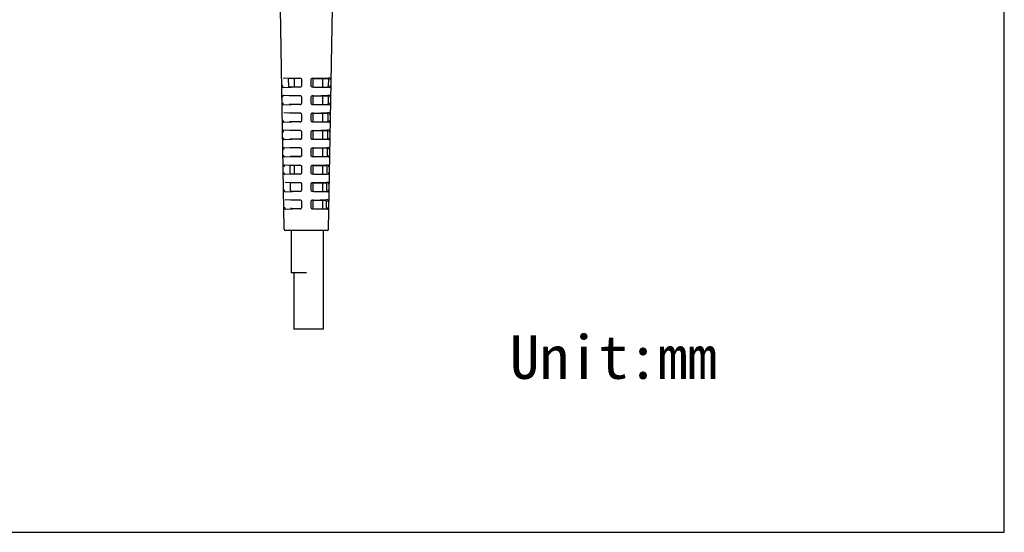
# Model space of a CAD drawing. Header units: millimetres. Extents: x -728 to -276, y -161 to 216.
# Tile 7 of 9: x -502 to -276, y -161 to -43. Entities that reach past the tile are written whole.
import ezdxf

# ---------------------------------------------------------------- set-up
doc = ezdxf.new("R2010")
doc.units = ezdxf.units.MM
doc.header["$LTSCALE"] = 23.1
doc.layers.get('0').update_dxf_attribs({"linetype": 'CONTINUOUS'})
doc.layers.add('00_COMPONENTS', color=7, linetype='CONTINUOUS')
doc.layers.add('1', color=7, linetype='CONTINUOUS')
doc.styles.get("Standard").update_dxf_attribs({"font": 'simfang.ttf'})

msp = doc.modelspace()

# ---------------------------------------------------------------- linework, layer by layer
for p, q in [((-275.687, -160.591), (-275.687, 216.493)), ((-728.188, -160.591), (-275.687, -160.591))]:
    msp.add_line(p, q)
at = {"layer": '00_COMPONENTS', "color": 7}
for p, q in [((-440.126, -57.994), (-440.155, -56.394)), ((-437.442, -56.194), (-440.11, -56.194)), ((-438.821, -57.994), (-438.821, -56.394)), ((-434.572, -56.394), (-434.572, -57.994)), ((-434.372, -56.194), (-431.033, -56.194)), ((-432.322, -56.394), (-432.322, -57.994)), ((-430.989, -56.394), (-431.017, -57.994)), ((-437.442, -58.194), (-440.074, -58.194)), ((-434.372, -58.194), (-431.07, -58.194)), ((-437.442, -60.194), (-440.038, -60.194)), ((-434.572, -60.394), (-434.572, -61.994)), ((-434.372, -60.194), (-431.106, -60.194)), ((-432.322, -60.394), (-432.322, -61.994)), ((-431.06, -60.394), (-431.089, -61.994)), ((-437.442, -62.194), (-440.002, -62.194)), ((-434.372, -62.194), (-431.142, -62.194)), ((-437.442, -64.194), (-439.966, -64.194)), ((-434.572, -64.394), (-434.572, -65.994)), ((-434.372, -64.194), (-431.178, -64.194)), ((-432.322, -64.394), (-432.322, -65.994)), ((-431.132, -64.394), (-431.16, -65.994)), ((-437.442, -66.194), (-439.929, -66.194)), ((-434.372, -66.194), (-431.214, -66.194)), ((-437.442, -68.194), (-439.893, -68.194)), ((-434.572, -68.394), (-434.572, -69.994)), ((-434.372, -68.194), (-431.25, -68.194)), ((-432.322, -68.394), (-432.322, -69.994)), ((-431.203, -68.394), (-431.232, -69.994)), ((-437.442, -70.194), (-439.857, -70.194)), ((-437.442, -72.194), (-439.821, -72.194)), ((-434.572, -72.394), (-434.572, -73.994)), ((-434.372, -70.194), (-431.287, -70.194)), ((-434.372, -72.194), (-431.323, -72.194)), ((-432.322, -72.394), (-432.322, -73.994)), ((-431.275, -72.394), (-431.304, -73.994)), ((-437.442, -74.194), (-439.784, -74.194)), ((-434.372, -74.194), (-431.359, -74.194)), ((-439.768, -77.994), (-439.797, -76.394)), ((-437.455, -76.194), (-439.748, -76.194)), ((-438.821, -77.994), (-438.821, -76.394)), ((-434.572, -76.394), (-434.572, -77.994)), ((-434.372, -76.194), (-431.396, -76.194)), ((-432.322, -76.394), (-432.322, -77.994)), ((-431.347, -76.394), (-431.376, -77.994)), ((-437.446, -78.194), (-439.712, -78.194)), ((-434.372, -78.194), (-431.432, -78.194)), ((-439.696, -81.994), (-439.725, -80.394)), ((-437.437, -80.194), (-439.675, -80.194)), ((-434.572, -80.394), (-434.572, -81.994)), ((-434.372, -80.194), (-431.468, -80.194)), ((-432.322, -80.394), (-432.322, -81.994)), ((-431.419, -80.394), (-431.447, -81.994)), ((-437.442, -82.194), (-439.639, -82.194)), ((-434.372, -82.194), (-431.505, -82.194)), ((-437.442, -84.194), (-439.603, -84.194)), ((-434.572, -84.394), (-434.572, -85.994)), ((-434.372, -84.194), (-431.541, -84.194)), ((-432.322, -84.394), (-432.322, -85.994)), ((-431.49, -84.394), (-431.519, -85.994)), ((-437.442, -86.194), (-439.566, -86.194)), ((-434.372, -86.194), (-431.577, -86.194)), ((-432.172, -91.194), (-432.172, -113.894)), ((-438.972, -100.894), (-438.972, -113.894)), ((-432.172, -113.894), (-438.972, -113.894))]:
    msp.add_line(p, q, dxfattribs=at)
for centre, start, end in [((-434.372, -56.394), 90.00047, 180), ((-434.372, -57.994), 180, 269.99948), ((-434.372, -60.394), 90.00047, 180), ((-434.372, -61.994), 180, 269.99947), ((-434.372, -64.394), 90.00048, 180), ((-434.372, -65.994), 180, 269.99946), ((-434.372, -68.394), 90.00049, 180), ((-434.372, -69.994), 180, 269.99945), ((-434.372, -72.394), 90.0005, 180), ((-434.372, -73.994), 180, 269.99945), ((-434.372, -76.394), 90.00051, 180), ((-434.372, -77.994), 180, 269.99944), ((-434.372, -80.394), 90.00052, 180), ((-434.372, -81.994), 180, 269.99943), ((-434.372, -84.394), 90.00053, 180), ((-434.372, -85.994), 180, 269.99942)]:
    msp.add_arc(centre, 0.2, start, end, dxfattribs=at)
for points, knots in [([(-440.11, -56.194), (-440.118, -56.194), (-440.136, -56.215), (-440.152, -56.282), (-440.156, -56.346), (-440.155, -56.394)], [0, 0, 0, 0, 0.1133188, 0.3262069, 1, 1, 1, 1]), ([(-438.821, -56.394), (-438.821, -56.368), (-438.818, -56.318), (-438.806, -56.251), (-438.778, -56.194), (-438.753, -56.194)], [0, 0, 0, 0, 0.3571141, 0.6604269, 1, 1, 1, 1]), ([(-432.391, -56.194), (-432.366, -56.194), (-432.337, -56.251), (-432.326, -56.318), (-432.322, -56.368), (-432.322, -56.394)], [0, 0, 0, 0, 0.3394255, 0.642842, 1, 1, 1, 1]), ([(-430.989, -56.394), (-430.988, -56.346), (-430.992, -56.282), (-431.007, -56.215), (-431.025, -56.194), (-431.033, -56.194)], [0, 0, 0, 0, 0.6738189, 0.8867077, 1, 1, 1, 1]), ([(-440.126, -57.994), (-440.125, -58.042), (-440.119, -58.106), (-440.101, -58.173), (-440.082, -58.194), (-440.074, -58.194)], [0, 0, 0, 0, 0.6711572, 0.8848702, 1, 1, 1, 1]), ([(-438.753, -58.194), (-438.778, -58.194), (-438.806, -58.137), (-438.818, -58.07), (-438.821, -58.02), (-438.821, -57.994)], [0, 0, 0, 0, 0.339456, 0.642861, 1, 1, 1, 1]), ([(-432.322, -57.994), (-432.322, -58.02), (-432.326, -58.07), (-432.337, -58.137), (-432.366, -58.194), (-432.391, -58.194)], [0, 0, 0, 0, 0.3571331, 0.6604574, 1, 1, 1, 1]), ([(-431.07, -58.194), (-431.061, -58.194), (-431.043, -58.173), (-431.025, -58.106), (-431.018, -58.042), (-431.017, -57.994)], [0, 0, 0, 0, 0.1151014, 0.3288104, 1, 1, 1, 1]), ([(-432.391, -60.194), (-432.366, -60.194), (-432.337, -60.251), (-432.326, -60.318), (-432.322, -60.368), (-432.322, -60.394)], [0, 0, 0, 0, 0.3394255, 0.642842, 1, 1, 1, 1]), ([(-431.06, -60.394), (-431.059, -60.346), (-431.064, -60.282), (-431.079, -60.215), (-431.098, -60.194), (-431.106, -60.194)], [0, 0, 0, 0, 0.6729729, 0.885814, 1, 1, 1, 1]), ([(-432.322, -61.994), (-432.322, -62.02), (-432.326, -62.07), (-432.337, -62.137), (-432.366, -62.194), (-432.391, -62.194)], [0, 0, 0, 0, 0.3571331, 0.6604574, 1, 1, 1, 1]), ([(-431.089, -61.994), (-431.09, -62.042), (-431.096, -62.106), (-431.115, -62.173), (-431.134, -62.194), (-431.142, -62.194)], [0, 0, 0, 0, 0.6703175, 0.8839929, 1, 1, 1, 1]), ([(-432.391, -64.194), (-432.366, -64.194), (-432.337, -64.251), (-432.326, -64.318), (-432.322, -64.368), (-432.322, -64.394)], [0, 0, 0, 0, 0.3394255, 0.642842, 1, 1, 1, 1]), ([(-431.132, -64.394), (-431.131, -64.346), (-431.135, -64.282), (-431.151, -64.215), (-431.17, -64.194), (-431.178, -64.194)], [0, 0, 0, 0, 0.6720955, 0.8848891, 1, 1, 1, 1]), ([(-432.322, -65.994), (-432.322, -66.02), (-432.326, -66.07), (-432.337, -66.137), (-432.366, -66.194), (-432.391, -66.194)], [0, 0, 0, 0, 0.3571331, 0.6604574, 1, 1, 1, 1]), ([(-431.16, -65.994), (-431.161, -66.042), (-431.168, -66.106), (-431.187, -66.173), (-431.206, -66.194), (-431.214, -66.194)], [0, 0, 0, 0, 0.6694134, 0.8830559, 1, 1, 1, 1]), ([(-432.391, -68.194), (-432.366, -68.194), (-432.337, -68.251), (-432.326, -68.318), (-432.322, -68.368), (-432.322, -68.394)], [0, 0, 0, 0, 0.3394255, 0.642842, 1, 1, 1, 1]), ([(-432.322, -69.994), (-432.322, -70.02), (-432.326, -70.07), (-432.337, -70.137), (-432.366, -70.194), (-432.391, -70.194)], [0, 0, 0, 0, 0.3571331, 0.6604574, 1, 1, 1, 1]), ([(-431.232, -69.994), (-431.233, -70.042), (-431.239, -70.106), (-431.259, -70.174), (-431.278, -70.194), (-431.287, -70.194)], [0, 0, 0, 0, 0.6684758, 0.8820862, 1, 1, 1, 1]), ([(-431.203, -68.394), (-431.203, -68.346), (-431.207, -68.282), (-431.223, -68.215), (-431.242, -68.194), (-431.25, -68.194)], [0, 0, 0, 0, 0.6711852, 0.8839318, 1, 1, 1, 1]), ([(-432.391, -72.194), (-432.366, -72.194), (-432.337, -72.251), (-432.326, -72.318), (-432.322, -72.368), (-432.322, -72.394)], [0, 0, 0, 0, 0.3394255, 0.642842, 1, 1, 1, 1]), ([(-431.275, -72.394), (-431.274, -72.346), (-431.279, -72.282), (-431.295, -72.214), (-431.315, -72.194), (-431.323, -72.194)], [0, 0, 0, 0, 0.6702403, 0.8829406, 1, 1, 1, 1]), ([(-432.322, -73.994), (-432.322, -74.02), (-432.326, -74.07), (-432.337, -74.137), (-432.366, -74.194), (-432.391, -74.194)], [0, 0, 0, 0, 0.3571331, 0.6604574, 1, 1, 1, 1]), ([(-431.304, -73.994), (-431.305, -74.042), (-431.311, -74.106), (-431.331, -74.174), (-431.351, -74.194), (-431.359, -74.194)], [0, 0, 0, 0, 0.667503, 0.8810825, 1, 1, 1, 1]), ([(-439.797, -76.394), (-439.798, -76.346), (-439.793, -76.282), (-439.776, -76.214), (-439.756, -76.194), (-439.748, -76.194)], [0, 0, 0, 0, 0.6692318, 0.8818867, 1, 1, 1, 1]), ([(-432.391, -76.194), (-432.366, -76.194), (-432.337, -76.251), (-432.326, -76.318), (-432.322, -76.368), (-432.322, -76.394)], [0, 0, 0, 0, 0.3394255, 0.642842, 1, 1, 1, 1]), ([(-431.347, -76.394), (-431.346, -76.346), (-431.35, -76.282), (-431.368, -76.214), (-431.387, -76.194), (-431.396, -76.194)], [0, 0, 0, 0, 0.669259, 0.8819137, 1, 1, 1, 1]), ([(-439.768, -77.994), (-439.767, -78.042), (-439.761, -78.107), (-439.74, -78.174), (-439.72, -78.194), (-439.712, -78.194)], [0, 0, 0, 0, 0.6664601, 0.8800146, 1, 1, 1, 1]), ([(-438.753, -78.194), (-438.778, -78.194), (-438.806, -78.137), (-438.818, -78.07), (-438.821, -78.02), (-438.821, -77.994)], [0, 0, 0, 0, 0.339456, 0.642861, 1, 1, 1, 1]), ([(-432.322, -77.994), (-432.322, -78.02), (-432.326, -78.07), (-432.337, -78.137), (-432.366, -78.194), (-432.391, -78.194)], [0, 0, 0, 0, 0.3571331, 0.6604574, 1, 1, 1, 1]), ([(-431.376, -77.994), (-431.376, -78.042), (-431.383, -78.107), (-431.403, -78.174), (-431.423, -78.194), (-431.432, -78.194)], [0, 0, 0, 0, 0.6664932, 0.8800431, 1, 1, 1, 1]), ([(-439.725, -80.394), (-439.726, -80.346), (-439.722, -80.282), (-439.704, -80.214), (-439.684, -80.194), (-439.675, -80.194)], [0, 0, 0, 0, 0.6682121, 0.8808226, 1, 1, 1, 1]), ([(-432.391, -80.194), (-432.366, -80.194), (-432.337, -80.251), (-432.326, -80.318), (-432.322, -80.368), (-432.322, -80.394)], [0, 0, 0, 0, 0.3394255, 0.642842, 1, 1, 1, 1]), ([(-431.419, -80.394), (-431.418, -80.346), (-431.422, -80.282), (-431.44, -80.214), (-431.46, -80.194), (-431.468, -80.194)], [0, 0, 0, 0, 0.6682395, 0.8808496, 1, 1, 1, 1]), ([(-439.696, -81.994), (-439.695, -82.042), (-439.689, -82.107), (-439.668, -82.174), (-439.648, -82.194), (-439.639, -82.194)], [0, 0, 0, 0, 0.6654112, 0.8789378, 1, 1, 1, 1]), ([(-432.322, -81.994), (-432.322, -82.02), (-432.326, -82.07), (-432.337, -82.137), (-432.366, -82.194), (-432.391, -82.194)], [0, 0, 0, 0, 0.3571331, 0.6604574, 1, 1, 1, 1]), ([(-431.447, -81.994), (-431.448, -82.042), (-431.455, -82.107), (-431.476, -82.174), (-431.496, -82.194), (-431.505, -82.194)], [0, 0, 0, 0, 0.6654445, 0.8789663, 1, 1, 1, 1]), ([(-432.391, -84.194), (-432.366, -84.194), (-432.337, -84.251), (-432.326, -84.318), (-432.322, -84.368), (-432.322, -84.394)], [0, 0, 0, 0, 0.3394255, 0.642842, 1, 1, 1, 1]), ([(-431.49, -84.394), (-431.49, -84.346), (-431.494, -84.282), (-431.512, -84.214), (-431.532, -84.194), (-431.541, -84.194)], [0, 0, 0, 0, 0.6671797, 0.8797465, 1, 1, 1, 1]), ([(-439.624, -85.994), (-439.624, -86.042), (-439.617, -86.107), (-439.596, -86.174), (-439.575, -86.194), (-439.566, -86.194)], [0, 0, 0, 0, 0.6643215, 0.8778218, 1, 1, 1, 1]), ([(-432.322, -85.994), (-432.322, -86.02), (-432.326, -86.07), (-432.337, -86.137), (-432.366, -86.194), (-432.391, -86.194)], [0, 0, 0, 0, 0.3571331, 0.6604574, 1, 1, 1, 1]), ([(-431.519, -85.994), (-431.52, -86.042), (-431.527, -86.107), (-431.548, -86.174), (-431.569, -86.194), (-431.577, -86.194)], [0, 0, 0, 0, 0.6643548, 0.8778503, 1, 1, 1, 1])]:
    msp.add_open_spline(points, degree=3, knots=knots, dxfattribs=at)
at = {"layer": '1', "color": 7}
for p, q in [((-441.159, -90.899), (-442.046, -40.093)), ((-430.982, -90.899), (-430.095, -40.096)), ((-441.41, -56.042), (-437.553, -56.177)), ((-434.588, -56.177), (-430.731, -56.042)), ((-431.038, -56.053), (-430.731, -56.042)), ((-437.553, -58.211), (-441.361, -58.344)), ((-437.07, -57.711), (-437.07, -56.677)), ((-435.07, -56.677), (-435.07, -57.711)), ((-430.78, -58.344), (-434.588, -58.211)), ((-441.338, -60.045), (-437.553, -60.177)), ((-437.07, -61.711), (-437.07, -60.677)), ((-435.07, -60.677), (-435.07, -61.711)), ((-434.588, -60.177), (-430.804, -60.045)), ((-431.111, -60.056), (-430.804, -60.045)), ((-437.553, -62.211), (-441.289, -62.341)), ((-430.853, -62.341), (-434.588, -62.211)), ((-441.265, -64.048), (-437.553, -64.177)), ((-437.07, -65.711), (-437.07, -64.677)), ((-435.07, -64.677), (-435.07, -65.711)), ((-434.588, -64.177), (-430.876, -64.048)), ((-431.183, -64.058), (-430.876, -64.048)), ((-437.553, -66.211), (-441.216, -66.339)), ((-430.925, -66.339), (-434.588, -66.211)), ((-441.192, -68.05), (-437.553, -68.177)), ((-437.07, -69.711), (-437.07, -68.677)), ((-435.07, -68.677), (-435.07, -69.711)), ((-434.588, -68.177), (-430.949, -68.05)), ((-431.255, -68.061), (-430.949, -68.05)), ((-437.553, -70.211), (-441.143, -70.336)), ((-441.119, -72.053), (-437.553, -72.177)), ((-430.998, -70.336), (-434.588, -70.211)), ((-434.588, -72.177), (-431.022, -72.053)), ((-431.328, -72.063), (-431.022, -72.053)), ((-437.553, -74.211), (-441.07, -74.334)), ((-437.07, -73.711), (-437.07, -72.677)), ((-435.07, -72.677), (-435.07, -73.711)), ((-431.071, -74.334), (-434.588, -74.211)), ((-441.046, -76.055), (-437.553, -76.177)), ((-437.07, -77.711), (-437.07, -76.677)), ((-435.07, -76.677), (-435.07, -77.711)), ((-434.588, -76.177), (-431.095, -76.055)), ((-431.4, -76.066), (-431.095, -76.055)), ((-437.553, -78.211), (-440.997, -78.331)), ((-431.144, -78.331), (-434.588, -78.211)), ((-440.973, -80.058), (-437.553, -80.177)), ((-437.07, -81.711), (-437.07, -80.677)), ((-435.07, -80.677), (-435.07, -81.711)), ((-434.588, -80.177), (-431.169, -80.058)), ((-431.473, -80.068), (-431.169, -80.058)), ((-437.553, -82.211), (-440.924, -82.329)), ((-431.217, -82.329), (-434.588, -82.211)), ((-440.899, -84.06), (-437.553, -84.177)), ((-437.07, -85.711), (-437.07, -84.677)), ((-435.07, -84.677), (-435.07, -85.711)), ((-434.588, -84.177), (-431.242, -84.06)), ((-431.545, -84.071), (-431.242, -84.06)), ((-437.553, -86.211), (-440.85, -86.326)), ((-431.291, -86.326), (-434.588, -86.211)), ((-431.282, -91.194), (-440.859, -91.194)), ((-439.571, -91.194), (-439.571, -100.894)), ((-436.07, -100.894), (-439.571, -100.894))]:
    msp.add_line(p, q, dxfattribs=at)
for centre, radius, start, end in [((-437.57, -56.677), 0.5, 0, 88.00059), ((-434.57, -56.677), 0.5, 92.00059, 180), ((-437.57, -57.711), 0.5, 271.99934, 360), ((-434.57, -57.711), 0.5, 180, 267.99934), ((-437.57, -60.677), 0.5, 0, 88.0006), ((-434.57, -60.677), 0.5, 92.0006, 180), ((-437.57, -61.711), 0.5, 271.99933, 360), ((-434.57, -61.711), 0.5, 180, 267.99933), ((-437.57, -64.677), 0.5, 0, 88.00061), ((-434.57, -64.677), 0.5, 92.00061, 180), ((-437.57, -65.711), 0.5, 271.99932, 360), ((-434.57, -65.711), 0.5, 180, 267.99932), ((-437.57, -68.677), 0.5, 0, 88.00062), ((-437.57, -69.711), 0.5, 271.99931, 360), ((-434.57, -68.677), 0.5, 92.00062, 180), ((-434.57, -69.711), 0.5, 180, 267.99931), ((-437.57, -72.677), 0.5, 0, 88.00063), ((-434.57, -72.677), 0.5, 92.00063, 180), ((-437.57, -73.711), 0.5, 271.9993, 360), ((-434.57, -73.711), 0.5, 180, 267.9993), ((-437.57, -76.677), 0.5, 0, 88.00064), ((-434.57, -76.677), 0.5, 92.00064, 180), ((-437.57, -77.711), 0.5, 271.99929, 360), ((-434.57, -77.711), 0.5, 180, 267.99929), ((-437.57, -80.677), 0.5, 0, 88.00065), ((-434.57, -80.677), 0.5, 92.00065, 180), ((-437.57, -81.711), 0.5, 271.99928, 360), ((-434.57, -81.711), 0.5, 180, 267.99928), ((-437.57, -84.677), 0.5, 0, 88.00066), ((-437.57, -85.711), 0.5, 271.99927, 360), ((-434.57, -84.677), 0.5, 92.00066, 180), ((-434.57, -85.711), 0.5, 180, 267.99927), ((-440.859, -90.894), 0.3, 181, 270), ((-431.282, -90.894), 0.3, 270, 359)]:
    msp.add_arc(centre, radius, start, end, dxfattribs=at)
for points, knots in [([(-430.731, -56.042), (-430.72, -56.042), (-430.695, -56.048), (-430.666, -56.078), (-430.645, -56.123), (-430.629, -56.184), (-430.618, -56.259), (-430.61, -56.379), (-430.61, -56.473), (-430.613, -56.538)], [0, 0, 0, 0, 0.0616543, 0.1313626, 0.221987, 0.338187, 0.4790616, 0.6405687, 1, 1, 1, 1]), ([(-441.361, -58.344), (-441.373, -58.344), (-441.398, -58.338), (-441.428, -58.309), (-441.452, -58.264), (-441.472, -58.203), (-441.486, -58.128), (-441.5, -58.009), (-441.504, -57.914), (-441.505, -57.849)], [0, 0, 0, 0, 0.0625333, 0.1336658, 0.2252515, 0.3415872, 0.481918, 0.6425117, 1, 1, 1, 1]), ([(-430.636, -57.849), (-430.637, -57.914), (-430.641, -58.009), (-430.655, -58.128), (-430.67, -58.203), (-430.689, -58.264), (-430.713, -58.309), (-430.743, -58.338), (-430.768, -58.344), (-430.78, -58.344)], [0, 0, 0, 0, 0.3575105, 0.518113, 0.6584476, 0.7747817, 0.8663611, 0.9374863, 1, 1, 1, 1]), ([(-441.457, -60.541), (-441.46, -60.476), (-441.46, -60.381), (-441.452, -60.262), (-441.441, -60.187), (-441.425, -60.125), (-441.403, -60.08), (-441.374, -60.05), (-441.349, -60.045), (-441.338, -60.045)], [0, 0, 0, 0, 0.35892, 0.5201765, 0.6608244, 0.7768784, 0.8675461, 0.9376357, 1, 1, 1, 1]), ([(-430.804, -60.045), (-430.792, -60.045), (-430.767, -60.05), (-430.738, -60.08), (-430.716, -60.125), (-430.7, -60.187), (-430.689, -60.262), (-430.681, -60.381), (-430.681, -60.476), (-430.684, -60.541)], [0, 0, 0, 0, 0.0623509, 0.1324261, 0.2230915, 0.3391488, 0.4798028, 0.6410654, 1, 1, 1, 1]), ([(-441.289, -62.341), (-441.3, -62.342), (-441.326, -62.336), (-441.357, -62.307), (-441.381, -62.261), (-441.4, -62.201), (-441.415, -62.126), (-441.43, -62.006), (-441.434, -61.912), (-441.434, -61.847)], [0, 0, 0, 0, 0.0632289, 0.1347352, 0.2263757, 0.3425774, 0.4826873, 0.6430294, 1, 1, 1, 1]), ([(-430.707, -61.847), (-430.707, -61.912), (-430.712, -62.006), (-430.726, -62.126), (-430.741, -62.201), (-430.76, -62.261), (-430.785, -62.307), (-430.816, -62.336), (-430.841, -62.342), (-430.853, -62.341)], [0, 0, 0, 0, 0.356993, 0.5173439, 0.6574575, 0.7736576, 0.8652917, 0.9367906, 1, 1, 1, 1]), ([(-430.876, -64.048), (-430.865, -64.047), (-430.84, -64.053), (-430.81, -64.082), (-430.788, -64.128), (-430.771, -64.189), (-430.76, -64.264), (-430.751, -64.383), (-430.752, -64.478), (-430.754, -64.543)], [0, 0, 0, 0, 0.0630624, 0.1335169, 0.2242268, 0.3401385, 0.4805656, 0.6415764, 1, 1, 1, 1]), ([(-441.216, -66.339), (-441.228, -66.339), (-441.253, -66.333), (-441.285, -66.304), (-441.31, -66.259), (-441.329, -66.198), (-441.344, -66.124), (-441.359, -66.004), (-441.363, -65.909), (-441.364, -65.844)], [0, 0, 0, 0, 0.0639395, 0.1358316, 0.2275306, 0.3435955, 0.4834785, 0.6435617, 1, 1, 1, 1]), ([(-430.777, -65.844), (-430.778, -65.909), (-430.782, -66.004), (-430.797, -66.124), (-430.812, -66.198), (-430.832, -66.259), (-430.857, -66.304), (-430.888, -66.333), (-430.914, -66.339), (-430.925, -66.339)], [0, 0, 0, 0, 0.3564607, 0.5165528, 0.6564394, 0.7725026, 0.8641953, 0.9360801, 1, 1, 1, 1]), ([(-441.316, -68.545), (-441.319, -68.48), (-441.319, -68.386), (-441.31, -68.266), (-441.299, -68.191), (-441.282, -68.13), (-441.259, -68.085), (-441.229, -68.055), (-441.204, -68.05), (-441.192, -68.05)], [0, 0, 0, 0, 0.357883, 0.5186284, 0.6588161, 0.7745756, 0.8653367, 0.9361977, 1, 1, 1, 1]), ([(-441.143, -70.336), (-441.155, -70.337), (-441.181, -70.331), (-441.213, -70.302), (-441.238, -70.257), (-441.258, -70.196), (-441.273, -70.121), (-441.288, -70.002), (-441.293, -69.907), (-441.293, -69.842)], [0, 0, 0, 0, 0.0646655, 0.1369557, 0.2287174, 0.3446428, 0.4842924, 0.6441093, 1, 1, 1, 1]), ([(-430.848, -69.842), (-430.849, -69.907), (-430.853, -70.002), (-430.868, -70.121), (-430.883, -70.196), (-430.903, -70.257), (-430.928, -70.302), (-430.961, -70.331), (-430.986, -70.337), (-430.998, -70.336)], [0, 0, 0, 0, 0.3559133, 0.515739, 0.6553923, 0.7713158, 0.8630711, 0.9353541, 1, 1, 1, 1]), ([(-430.949, -68.05), (-430.938, -68.05), (-430.912, -68.055), (-430.882, -68.085), (-430.859, -68.13), (-430.842, -68.191), (-430.831, -68.266), (-430.822, -68.386), (-430.822, -68.48), (-430.825, -68.545)], [0, 0, 0, 0, 0.0637894, 0.1346357, 0.2253941, 0.3411571, 0.4813508, 0.6421024, 1, 1, 1, 1]), ([(-441.245, -72.548), (-441.248, -72.483), (-441.248, -72.388), (-441.239, -72.269), (-441.228, -72.193), (-441.211, -72.132), (-441.187, -72.087), (-441.156, -72.058), (-441.131, -72.052), (-441.119, -72.053)], [0, 0, 0, 0, 0.3573414, 0.5178199, 0.6577675, 0.7733751, 0.864189, 0.9354551, 1, 1, 1, 1]), ([(-431.022, -72.053), (-431.011, -72.052), (-430.985, -72.058), (-430.954, -72.087), (-430.931, -72.132), (-430.913, -72.193), (-430.902, -72.269), (-430.893, -72.388), (-430.893, -72.483), (-430.896, -72.548)], [0, 0, 0, 0, 0.0645321, 0.1357836, 0.2265946, 0.3422056, 0.4821594, 0.6426439, 1, 1, 1, 1]), ([(-441.07, -74.334), (-441.082, -74.334), (-441.108, -74.329), (-441.141, -74.3), (-441.167, -74.254), (-441.187, -74.194), (-441.202, -74.119), (-441.217, -73.999), (-441.222, -73.905), (-441.223, -73.839)], [0, 0, 0, 0, 0.0654072, 0.1381086, 0.2299372, 0.3457202, 0.48513, 0.6446727, 1, 1, 1, 1]), ([(-430.919, -73.839), (-430.919, -73.905), (-430.924, -73.999), (-430.939, -74.119), (-430.954, -74.194), (-430.975, -74.254), (-431, -74.3), (-431.033, -74.329), (-431.059, -74.334), (-431.071, -74.334)], [0, 0, 0, 0, 0.35535, 0.5149016, 0.6543149, 0.7700959, 0.8619181, 0.9346125, 1, 1, 1, 1]), ([(-441.175, -76.55), (-441.177, -76.485), (-441.177, -76.391), (-441.168, -76.271), (-441.156, -76.196), (-441.139, -76.135), (-441.115, -76.089), (-441.084, -76.06), (-441.058, -76.055), (-441.046, -76.055)], [0, 0, 0, 0, 0.3567837, 0.5169871, 0.6566877, 0.7721401, 0.8630113, 0.9346963, 1, 1, 1, 1]), ([(-431.095, -76.055), (-431.083, -76.055), (-431.058, -76.06), (-431.026, -76.089), (-431.002, -76.135), (-430.985, -76.196), (-430.973, -76.271), (-430.964, -76.391), (-430.964, -76.485), (-430.967, -76.55)], [0, 0, 0, 0, 0.0652912, 0.1369614, 0.2278296, 0.3432854, 0.4829922, 0.6432017, 1, 1, 1, 1]), ([(-440.997, -78.331), (-441.009, -78.332), (-441.036, -78.326), (-441.069, -78.297), (-441.095, -78.252), (-441.116, -78.191), (-441.131, -78.117), (-441.147, -77.997), (-441.151, -77.902), (-441.152, -77.837)], [0, 0, 0, 0, 0.066165, 0.139291, 0.2311913, 0.3468289, 0.4859921, 0.6452526, 1, 1, 1, 1]), ([(-430.989, -77.837), (-430.99, -77.902), (-430.994, -77.997), (-431.01, -78.117), (-431.026, -78.191), (-431.046, -78.252), (-431.073, -78.297), (-431.106, -78.326), (-431.132, -78.332), (-431.144, -78.331)], [0, 0, 0, 0, 0.3547703, 0.5140396, 0.6532062, 0.7688417, 0.8607356, 0.9338547, 1, 1, 1, 1]), ([(-431.169, -80.058), (-431.156, -80.057), (-431.13, -80.063), (-431.098, -80.092), (-431.074, -80.137), (-431.056, -80.198), (-431.044, -80.273), (-431.035, -80.393), (-431.035, -80.488), (-431.037, -80.553)], [0, 0, 0, 0, 0.0660669, 0.1381701, 0.2291002, 0.3443976, 0.4838502, 0.6437762, 1, 1, 1, 1]), ([(-440.924, -82.329), (-440.936, -82.329), (-440.963, -82.324), (-440.997, -82.295), (-441.023, -82.25), (-441.044, -82.189), (-441.06, -82.114), (-441.076, -81.995), (-441.081, -81.9), (-441.081, -81.834)], [0, 0, 0, 0, 0.0669395, 0.1405041, 0.232481, 0.3479703, 0.4868797, 0.6458495, 1, 1, 1, 1]), ([(-431.06, -81.834), (-431.061, -81.9), (-431.065, -81.995), (-431.081, -82.114), (-431.097, -82.189), (-431.118, -82.25), (-431.145, -82.295), (-431.178, -82.324), (-431.205, -82.329), (-431.217, -82.329)], [0, 0, 0, 0, 0.3541735, 0.5131521, 0.6520649, 0.767552, 0.8595224, 0.9330802, 1, 1, 1, 1]), ([(-440.85, -86.326), (-440.863, -86.326), (-440.89, -86.321), (-440.924, -86.293), (-440.952, -86.248), (-440.973, -86.187), (-440.989, -86.112), (-441.005, -85.992), (-441.01, -85.897), (-441.01, -85.832)], [0, 0, 0, 0, 0.0677311, 0.1417488, 0.2338074, 0.3491455, 0.4877939, 0.6464643, 1, 1, 1, 1]), ([(-431.131, -85.832), (-431.131, -85.897), (-431.136, -85.992), (-431.152, -86.112), (-431.168, -86.187), (-431.19, -86.248), (-431.217, -86.293), (-431.251, -86.321), (-431.278, -86.326), (-431.291, -86.326)], [0, 0, 0, 0, 0.3535589, 0.512238, 0.6508898, 0.7662254, 0.8582776, 0.9322886, 1, 1, 1, 1]), ([(-431.242, -84.06), (-431.23, -84.06), (-431.203, -84.065), (-431.17, -84.094), (-431.146, -84.139), (-431.127, -84.2), (-431.115, -84.275), (-431.105, -84.395), (-431.105, -84.49), (-431.108, -84.555)], [0, 0, 0, 0, 0.0668599, 0.1394109, 0.230408, 0.3455435, 0.4847344, 0.6443682, 1, 1, 1, 1])]:
    msp.add_open_spline(points, degree=3, knots=knots, dxfattribs=at)

# ---------------------------------------------------------------- texts
at = {"insert": (-389.317, -115.296), "char_height": 10, "width": 64.97062, "attachment_point": 1}
msp.add_mtext('Unit:mm', dxfattribs=at)

doc.saveas('drawing.dxf')
